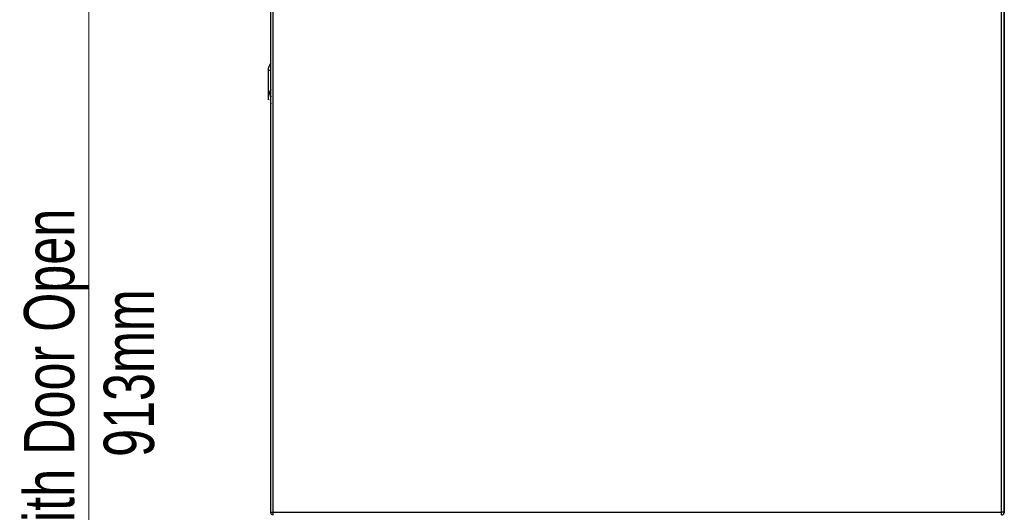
# Paper-space layout 'Specification Drawing' of a CAD drawing. Header units: millimetres. Extents: x 0 to 420, y 0 to 297.
# Tile 17 of 38: x 158 to 227, y 87 to 121. Entities that reach past the tile are written whole.
import ezdxf

# ---------------------------------------------------------------- set-up
doc = ezdxf.new("R2010")
doc.units = ezdxf.units.MM
doc.styles.add('SLDTEXTSTYLE0', font='TXT', dxfattribs={"width": 0.75})
doc.dimstyles.new('SLDDIMSTYLE2', dxfattribs={"dimtxt": 3.5, "dimasz": 3.302, "dimexe": 0, "dimexo": 0.0625, "dimgap": 0.875, "dimtad": 1, "dimlfac": 9, "dimrnd": 1e-09, "dimzin": 12, "dimdsep": 46, "dimtxsty": 'SLDTEXTSTYLE0', "dimsah": 1, "dimcen": 0.09, "dimadec": 0, "dimazin": 3, "dimtfac": 1, "dimtofl": 0, "dimtmove": 0, "dimatfit": 3, "dimfxl": 1, "dimfrac": 2, "dimtolj": 1, "dimtzin": 12, "dimarcsym": 0})

# ---------------------------------------------------------------- blocks, each defined once
blk = doc.blocks.new('_D_2')
at = {"color": 7, "linetype": 'Continuous', "lineweight": 0}
for p, q in [((174.853, 149.337), (161.998, 149.337)), ((162.998, 149.337), (162.998, 48.15)), ((175.919, 48.15), (161.998, 48.15))]:
    blk.add_line(p, q, dxfattribs=at)
at = {"color": 7, "linetype": 'Continuous', "lineweight": 18}
for points in [[(162.998, 149.337), (162.49, 146.035), (163.506, 146.035)], [(162.998, 48.15), (163.506, 51.452), (162.49, 51.452)]]:
    blk.add_solid(points, dxfattribs=at)
at = {"color": 7, "linetype": 'Continuous', "lineweight": 18, "char_height": 3.5, "attachment_point": 1, "rotation": 90, "style": 'SLDTEXTSTYLE0'}
for s, insert in [('Depth with Door Open', (158.486, 73.077)), ('913mm', (164.042, 90.489))]:
    blk.add_mtext(s, dxfattribs=dict(at, insert=insert))

psp = doc.layouts.new('Specification Drawing')

# ---------------------------------------------------------------- linework, layer by layer
at = {"color": 7, "linetype": 'Continuous', "lineweight": 25}
for p, q in [((175.6748, 86.6283), (175.6748, 149.248)), ((175.8526, 86.626), (175.8526, 149.248)), ((226.6082, 86.626), (226.6082, 149.248)), ((226.7859, 86.6283), (226.7859, 149.248)), ((226.797, 142.1149), (226.797, 86.6596)), ((175.497, 117.4947), (175.497, 115.4548)), ((175.497, 115.4548), (175.497, 115.4051)), ((175.6748, 86.6283), (175.6748, 86.626)), ((175.8526, 86.626), (226.6082, 86.626)), ((175.8526, 86.4483), (175.8526, 86.626)), ((226.6082, 86.4483), (226.6082, 86.626)), ((226.797, 86.6596), (226.7859, 86.6596)), ((226.7859, 86.6283), (226.7859, 86.626)), ((226.797, 86.6596), (226.797, 86.6594))]:
    psp.add_line(p, q, dxfattribs=at)
for centre, radius, start, end in [((175.6855, 118.8136), 1.3322, 261.868562, 269.541504), ((175.6839, 118.325), 0.5438, 259.253814, 269.041712), ((176.8855, 115.4051), 1.3884, 150.686715, 179.999766), ((176.8855, 115.3977), 1.2388, 167.750442, 192.249558)]:
    psp.add_arc(centre, radius, start, end, dxfattribs=at)
psp.add_ellipse((176.8859, 115.4548), major_axis=(1.3889, 0), ratio=0.9801689, start_param=2.6300696, end_param=3.1415927, dxfattribs=at)
for points, knots in [([(175.5847, 117.7881), (175.5717, 117.7681), (175.5352, 117.7117), (175.5043, 117.6106), (175.4993, 117.5311), (175.497, 117.4947)], [0, 0, 0, 0, 0.2300545, 0.6483014, 1, 1, 1, 1]), ([(175.6748, 117.988), (175.6576, 117.9397), (175.633, 117.8703), (175.5917, 117.8097), (175.5792, 117.7913)], [0, 0, 0, 0, 0.6967963, 1, 1, 1, 1]), ([(226.797, 86.6594), (226.7966, 86.6475), (226.7957, 86.6256), (226.7893, 86.5941), (226.7826, 86.5751), (226.7792, 86.5656)], [0, 0, 0, 0, 0.37090243, 0.68406816, 1, 1, 1, 1])]:
    psp.add_open_spline(points, degree=3, knots=knots, dxfattribs=at)
for points in [[(175.6748, 86.6283), (175.6775, 86.6281), (175.6828, 86.6277), (175.7239, 86.6272), (175.7827, 86.6266), (175.8293, 86.6262), (175.8526, 86.626)], [(175.8526, 86.4483), (175.8293, 86.4509), (175.7827, 86.4563), (175.7239, 86.4974), (175.6828, 86.5562), (175.6775, 86.6027), (175.6748, 86.626)], [(226.7859, 86.6283), (226.7833, 86.6281), (226.7779, 86.6277), (226.7368, 86.6272), (226.678, 86.6266), (226.6314, 86.6262), (226.6082, 86.626)], [(226.6082, 86.4483), (226.6314, 86.4509), (226.678, 86.4563), (226.7368, 86.4974), (226.7779, 86.5562), (226.7833, 86.6027), (226.7859, 86.626)]]:
    psp.add_open_spline(points, degree=3, dxfattribs=at)

# ---------------------------------------------------------------- dimensions: what is measured, and where the dimension line sits
at = {"color": 7, "linetype": 'Continuous', "lineweight": 18}
dim = psp.add_linear_dim(base=(168.5539, 48.1499), p1=(175.8528, 149.3372), p2=(176.9193, 48.1499), angle=90, text='Depth with Door Open\\X913mm', dimstyle='SLDDIMSTYLE2', dxfattribs=at)
dim.commit()
dim.dimension.update_dxf_attribs({"geometry": '_D_2', "text_midpoint": (168.5539, 98.7435), "dimtype": 160})

doc.saveas('drawing.dxf')
